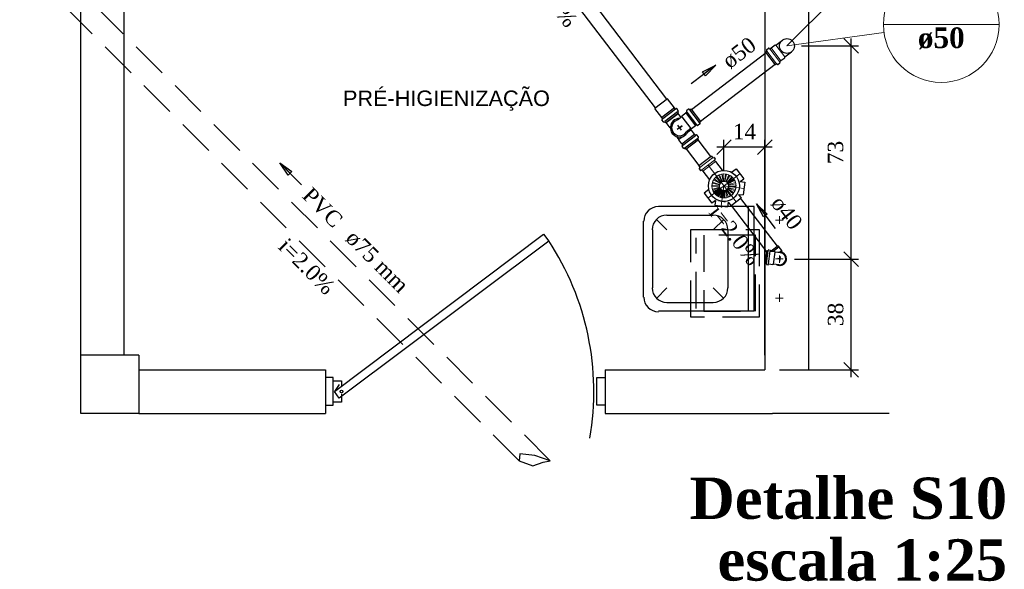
# Model space of a CAD drawing. Header units: millimetres. Extents: x 664 to 730045, y -4 to 80.
# Tile 34 of 78: x 676.91 to 690.36, y 45.41 to 52.92. Entities that reach past the tile are written whole.
import ezdxf

# ---------------------------------------------------------------- set-up
doc = ezdxf.new("R2010")
doc.units = ezdxf.units.MM
doc.header["$MEASUREMENT"] = 0
doc.linetypes.add('DASHDOT', pattern=[25.4, 12.7, -6.35, 0, -6.35])
doc.linetypes.add('Dashed', pattern=[0.75, 0.5, -0.25])
doc.layers.add('4', color=5, linetype='Continuous')
for name, color, linetype, lineweight in [('CV-Colunas', 7, 'Continuous', 20), ('CV-Indicação coluna', 5, 'Continuous', 20), ('CV-Sentido tubo', 7, 'Continuous', 20), ('CV-Seção tubo', 1, 'Continuous', 30), ('CV-Textos coluna', 7, 'Continuous', 20), ('CV-Textos tubo', 7, 'Continuous', 20), ('DI-Títulos', 3, 'Continuous', 30), ('Nível 1', 7, 'Continuous', 5), ('Simbolos', 1, 'Continuous', 30), ('SIMBOLOS INT', 8, 'Continuous', 5), ('Simbolos_int', 1, 'Continuous', 30), ('TQ-Sentido tubo', 7, 'Continuous', 20), ('TQ-Seção tubo', 1, 'Continuous', 30), ('TQ-Textos tubo', 7, 'Continuous', 20)]:
    doc.layers.add(name, color=color, linetype=linetype, lineweight=lineweight)
doc.styles.add('Arial', font='arial.ttf')
doc.styles.add('TimesNewRoman', font='times.ttf')
doc.styles.add('TimesNewRomanN', font='timesbd.ttf')
doc.dimstyles.get("Standard").update_dxf_attribs({"dimtxt": 0.18, "dimasz": 0.18, "dimexe": 0.18, "dimexo": 0.0625, "dimgap": 0.09, "dimtad": 0, "dimtih": 1, "dimtoh": 1, "dimdec": 4, "dimzin": 0, "dimdsep": 46, "dimtxsty": 'Standard', "dimcen": 0.09, "dimadec": 0, "dimazin": 0, "dimtfac": 1, "dimtdec": 4, "dimtofl": 0, "dimtmove": 0, "dimatfit": 3, "dimfxl": 0, "dimtolj": 1, "dimtzin": 0, "dimarcsym": 0})
doc.dimstyles.new('UM_25.000000', dxfattribs={"dimtxt": 0.18, "dimasz": 0.2, "dimexe": 0.1, "dimexo": 0.2, "dimgap": 0, "dimtad": 1, "dimtih": 1, "dimtoh": 1, "dimdec": 1, "dimlfac": 25, "dimzin": 0, "dimdsep": 46, "dimtxsty": 'Standard', "dimblk": 'CLOSED', "dimblk1": 'CLOSED', "dimblk2": 'CLOSED', "dimcen": 0.09, "dimdle": 0.1, "dimadec": 1, "dimazin": 2, "dimtfac": 1, "dimtdec": 4, "dimtofl": 0, "dimtmove": 0, "dimatfit": 3, "dimldrblk": 'CLOSED', "dimfxl": 0, "dimtolj": 1, "dimarcsym": 0})

# ---------------------------------------------------------------- blocks, each defined once
blk = doc.blocks.new('_OBLIQUE')
at = {"color": 0, "linetype": 'ByBlock', "lineweight": -2}
blk.add_line((-0.5, -0.5), (0.5, 0.5), dxfattribs=at)
blk = doc.blocks.new('*D6')
at = {"color": 0, "linetype": 'Continuous', "lineweight": -2}
for p, q in [((686.53, 50.847), (686.53, 51.278)), ((687.09, 48.335), (687.09, 51.278)), ((687.19, 51.178), (686.43, 51.178))]:
    blk.add_line(p, q, dxfattribs=at)
at = {"layer": 'Defpoints', "color": 0}
for p in [(686.53, 51.178), (686.53, 50.647), (687.09, 48.135)]:
    blk.add_point(p, dxfattribs=at)
at = {"color": 0, "lineweight": -2, "xscale": 0.2, "yscale": 0.2, "zscale": 0.2, "rotation": 180}
blk.add_blockref('_OBLIQUE', (686.53, 51.178), dxfattribs=at)
at = {"color": 0, "lineweight": -2, "xscale": 0.2, "yscale": 0.2, "zscale": 0.2}
blk.add_blockref('_OBLIQUE', (687.09, 51.178), dxfattribs=at)
at = {"color": 7, "insert": (686.81, 51.39), "char_height": 0.2118, "attachment_point": 5, "rotation": 0.0057, "style": 'TimesNewRoman'}
blk.add_mtext('\\A1;14', dxfattribs=at)
blk = doc.blocks.new('*D7')
at = {"color": 0, "linetype": 'Continuous', "lineweight": -2}
for p, q in [((687.492, 49.647), (688.367, 49.647)), ((688.267, 48.035), (688.267, 49.747)), ((687.29, 48.135), (688.367, 48.135))]:
    blk.add_line(p, q, dxfattribs=at)
at = {"layer": 'Defpoints', "color": 0}
for p in [(687.292, 49.647), (688.267, 49.647), (687.09, 48.135)]:
    blk.add_point(p, dxfattribs=at)
at = {"color": 0, "lineweight": -2, "xscale": 0.2, "yscale": 0.2, "zscale": 0.2}
for p, rotation in [((688.267, 49.647), 90), ((688.267, 48.135), 270)]:
    blk.add_blockref('_OBLIQUE', p, dxfattribs=dict(at, rotation=rotation))
at = {"color": 7, "insert": (688.056, 48.891), "char_height": 0.2118, "attachment_point": 5, "rotation": 90, "style": 'TimesNewRoman'}
blk.add_mtext('\\A1;38', dxfattribs=at)
blk = doc.blocks.new('*D8')
at = {"color": 0, "linetype": 'Continuous', "lineweight": -2}
for p, q in [((688.267, 49.547), (688.267, 52.659)), ((687.59, 52.559), (688.367, 52.559)), ((687.492, 49.647), (688.367, 49.647))]:
    blk.add_line(p, q, dxfattribs=at)
at = {"layer": 'Defpoints', "color": 0}
for p in [(687.39, 52.559), (688.267, 52.559), (687.292, 49.647)]:
    blk.add_point(p, dxfattribs=at)
at = {"color": 0, "lineweight": -2, "xscale": 0.2, "yscale": 0.2, "zscale": 0.2}
for p, rotation in [((688.267, 52.559), 90), ((688.267, 49.647), 270)]:
    blk.add_blockref('_OBLIQUE', p, dxfattribs=dict(at, rotation=rotation))
at = {"color": 7, "insert": (688.055, 51.103), "char_height": 0.2118, "attachment_point": 5, "rotation": 90, "style": 'TimesNewRoman'}
blk.add_mtext('\\A1;73', dxfattribs=at)

msp = doc.modelspace()

# ---------------------------------------------------------------- linework, layer by layer
at = {"color": 7}
for p, q in [((678.3328, 48.3362), (678.3328, 63.5192)), ((687.0898, 63.2612), (687.0898, 48.1352)), ((677.7418, 47.5382), (677.7418, 58.3892)), ((687.6898, 48.1352), (687.6898, 54.1052)), ((678.5368, 48.3362), (677.7418, 48.3362)), ((678.5368, 48.1352), (678.5368, 47.5382)), ((678.5368, 48.1352), (681.0838, 48.1352)), ((681.0838, 48.1352), (681.0838, 47.5382)), ((684.9058, 48.1352), (687.0898, 48.1352)), ((684.9058, 48.1352), (684.9058, 47.5382)), ((687.6898, 48.1352), (688.3448, 48.1352)), ((681.1918, 48.0272), (681.0838, 48.0272)), ((681.0838, 48.0272), (681.0838, 47.6492)), ((681.1918, 47.6492), (681.1918, 48.0272)), ((684.7918, 47.6492), (684.7918, 48.0272)), ((684.7918, 48.0272), (684.9058, 48.0272)), ((684.9058, 48.0272), (684.9058, 47.6492)), ((681.0838, 47.6492), (681.1918, 47.6492)), ((684.9058, 47.6492), (684.7918, 47.6492)), ((678.5368, 47.5382), (681.0838, 47.5382)), ((684.9058, 47.5382), (687.1918, 47.5382)), ((688.3448, 47.5382), (687.1918, 47.5382)), ((688.7878, 47.5382), (688.3448, 47.5382))]:
    msp.add_line(p, q, dxfattribs=at)
at = {"color": 8}
for p, q in [((686.9418, 50.3662), (685.6338, 50.3662)), ((686.8638, 48.9352), (686.8638, 50.3662)), ((686.9418, 48.9352), (686.9418, 50.3662)), ((685.7478, 50.0482), (685.6098, 50.1862)), ((686.3838, 50.2432), (685.7478, 50.2432)), ((686.3838, 50.0482), (686.5278, 50.1862)), ((685.4298, 49.1272), (685.4298, 50.1652)), ((685.5558, 49.2532), (685.5558, 50.0482)), ((686.5878, 49.2532), (686.5878, 50.0482)), ((685.7478, 49.2532), (685.6098, 49.1092)), ((686.3838, 49.2532), (686.5278, 49.1092)), ((686.3838, 49.0492), (685.7478, 49.0492)), ((686.9418, 48.9352), (685.6338, 48.9352))]:
    msp.add_line(p, q, dxfattribs=at)
at = {"color": 7, "linetype": 'Dashed'}
for p, q in [((686.1478, 48.9722), (686.1478, 49.9382)), ((686.9608, 49.9742), (686.2558, 49.9742)), ((686.2558, 49.9742), (686.2558, 48.9362)), ((686.9608, 48.9362), (686.9608, 49.9742)), ((686.2558, 48.9362), (686.9608, 48.9362))]:
    msp.add_line(p, q, dxfattribs=at)
for p, q in [((678.5368, 48.3362), (678.5368, 47.5382)), ((678.5368, 47.5382), (677.7418, 47.5382))]:
    msp.add_line(p, q)
at = {"color": 7, "linetype": 'Continuous'}
msp.add_line((681.2698, 47.9312), (681.2068, 47.8382), dxfattribs=at)
at = {"color": 7, "linetype": 'Dashed'}
msp.add_lwpolyline([(687.0118, 48.8552), (686.0788, 48.8552), (686.0788, 50.0492), (687.0118, 50.0492), (687.0118, 48.8552)], dxfattribs=at)
at = {"color": 7, "linetype": 'Continuous'}
msp.add_lwpolyline([(684.0658, 49.9862), (684.1348, 49.8932), (681.2698, 47.7452), (681.2068, 47.8382), (684.0658, 49.9862)], close=True, dxfattribs=at)
at = {"color": 7}
msp.add_lwpolyline([(681.3028, 47.8052), (681.3028, 47.6912), (681.1918, 47.6912), (681.1918, 47.9852), (681.3028, 47.9852), (681.3028, 47.9132)], dxfattribs=at)
msp.add_circle((681.3028, 47.8382), 0.0184, dxfattribs=at)
at = {"color": 8}
for centre, start, end in [((685.6338, 50.1652), 90, 180), ((685.7478, 50.0482), 90, 180), ((686.3838, 50.0482), 0, 90), ((685.7478, 49.2532), 180, 270), ((686.3838, 49.2532), 270, 0), ((685.6338, 49.1272), 180, 270)]:
    msp.add_arc(centre, 0.199, start, end, dxfattribs=at)
at = {"color": 7, "linetype": 'Continuous'}
msp.add_arc((681.0088, 47.8382), 3.743, 350.174, 33.3687, dxfattribs=at)
at = {"layer": '4', "color": 1, "linetype": 'Dashed'}
for p, q in [((683.7417, 46.985), (683.7317, 46.8903)), ((683.9434, 46.9648), (683.7417, 46.985)), ((684.1559, 46.8903), (683.9434, 46.9648)), ((683.7317, 46.8903), (683.9165, 46.8236)), ((683.9165, 46.8236), (684.0576, 46.8707)), ((684.0576, 46.8707), (684.1559, 46.8903))]:
    msp.add_line(p, q, dxfattribs=at)
at = {"layer": 'CV-Colunas', "linetype": 'Continuous'}
msp.add_line((687.3898, 52.5591), (688.4505, 53.6198), dxfattribs=at)
at = {"layer": 'CV-Indicação coluna'}
for p, q in [((687.3898, 52.5591), (688.7159, 52.743)), ((688.7084, 52.8515), (690.2884, 52.8515))]:
    msp.add_line(p, q, dxfattribs=at)
msp.add_circle((689.4984, 52.8515), 0.79, dxfattribs=at)
at = {"layer": 'CV-Seção tubo'}
for p, q in [((686.0858, 51.6912), (687.1065, 52.469)), ((686.207, 51.5321), (687.2277, 52.3099))]:
    msp.add_line(p, q, dxfattribs=at)
at = {"layer": 'Nível 1'}
for p, q in [((686.3742, 50.699), (686.3874, 50.7279)), ((686.3874, 50.7279), (686.4756, 50.6782)), ((686.3957, 50.7417), (686.4175, 50.7659)), ((686.3957, 50.7417), (686.4783, 50.6828)), ((686.4175, 50.7659), (686.486, 50.6924)), ((686.4288, 50.7758), (686.4569, 50.7934)), ((686.4288, 50.7758), (686.4908, 50.6961)), ((686.4569, 50.7934), (686.5018, 50.7032)), ((686.4706, 50.8001), (686.5024, 50.808)), ((686.4706, 50.8001), (686.5071, 50.706)), ((686.5024, 50.808), (686.5189, 50.7087)), ((686.5183, 50.8101), (686.5247, 50.7093)), ((686.5183, 50.8101), (686.5504, 50.8093)), ((686.5504, 50.8093), (686.5375, 50.709)), ((686.565, 50.8066), (686.5431, 50.7083)), ((686.5965, 50.7967), (686.5554, 50.7038)), ((686.6105, 50.7898), (686.5608, 50.7016)), ((686.565, 50.8066), (686.5965, 50.7967)), ((686.6372, 50.7712), (686.5712, 50.6945)), ((686.6479, 50.7605), (686.5757, 50.6903)), ((686.6687, 50.7348), (686.5829, 50.6808)), ((686.6754, 50.7211), (686.5858, 50.6754)), ((686.6105, 50.7898), (686.6372, 50.7712)), ((686.6479, 50.7605), (686.6687, 50.7348)), ((686.6754, 50.7211), (686.6879, 50.6916)), ((686.3657, 50.6359), (686.4664, 50.6423)), ((686.3713, 50.6038), (686.3657, 50.6359)), ((686.3664, 50.6515), (686.3699, 50.6831)), ((686.3664, 50.6515), (686.4666, 50.6487)), ((686.3699, 50.6831), (686.4683, 50.6613)), ((686.3713, 50.6038), (686.4691, 50.6305)), ((686.3742, 50.699), (686.4704, 50.6667)), ((686.3764, 50.5888), (686.4712, 50.6245)), ((686.3904, 50.5605), (686.3764, 50.5888)), ((686.384, 50.5706), (686.4738, 50.6177)), ((686.3904, 50.5605), (686.476, 50.6132)), ((686.3994, 50.5472), (686.4797, 50.6084)), ((686.4024, 50.5432), (686.4809, 50.6068)), ((686.4123, 50.5319), (686.4845, 50.602)), ((686.4211, 50.5235), (686.4878, 50.5994)), ((686.434, 50.5132), (686.493, 50.5959)), ((686.4372, 50.5107), (686.4942, 50.5943)), ((686.4511, 50.5024), (686.4994, 50.5907)), ((686.4617, 50.4966), (686.5034, 50.5888)), ((686.4691, 50.6305), (686.4664, 50.6423)), ((686.4666, 50.6487), (686.4683, 50.6613)), ((686.4704, 50.6667), (686.4756, 50.6782)), ((686.476, 50.6132), (686.4712, 50.6245)), ((686.4809, 50.6068), (686.4738, 50.6177)), ((686.476, 50.4911), (686.5089, 50.5866)), ((686.4783, 50.6828), (686.486, 50.6924)), ((686.4878, 50.5994), (686.4797, 50.6084)), ((686.4808, 50.4898), (686.5103, 50.5864)), ((686.4942, 50.5943), (686.4845, 50.602)), ((686.4908, 50.6961), (686.5018, 50.7032)), ((686.5034, 50.5888), (686.493, 50.5959)), ((686.496, 50.4863), (686.5165, 50.5849)), ((686.5103, 50.5864), (686.4994, 50.5907)), ((686.5071, 50.706), (686.5189, 50.7087)), ((686.5213, 50.5835), (686.5089, 50.5866)), ((686.5291, 50.5832), (686.5165, 50.5849)), ((686.5247, 50.7093), (686.5375, 50.709)), ((686.5473, 50.5857), (686.5349, 50.5838)), ((686.5431, 50.7083), (686.5554, 50.7038)), ((686.5756, 50.4891), (686.5473, 50.5857)), ((686.564, 50.5934), (686.5532, 50.5877)), ((686.5906, 50.4942), (686.5532, 50.5877)), ((686.5608, 50.7016), (686.5712, 50.6945)), ((686.6197, 50.5088), (686.564, 50.5934)), ((686.5785, 50.6057), (686.5688, 50.5971)), ((686.6316, 50.5179), (686.5688, 50.5971)), ((686.5757, 50.6903), (686.5829, 50.6808)), ((686.6546, 50.5405), (686.5785, 50.6057)), ((686.5878, 50.6216), (686.5813, 50.6104)), ((686.6649, 50.5534), (686.5813, 50.6104)), ((686.5858, 50.6754), (686.5907, 50.664)), ((686.6801, 50.5813), (686.5878, 50.6216)), ((686.5923, 50.6388), (686.5899, 50.627)), ((686.6864, 50.5962), (686.5899, 50.627)), ((686.6879, 50.6916), (686.5907, 50.664)), ((686.6914, 50.6754), (686.5919, 50.6574)), ((686.5919, 50.6574), (686.5924, 50.6452)), ((686.6927, 50.6274), (686.5923, 50.6388)), ((686.6942, 50.6436), (686.5924, 50.6452)), ((686.6927, 50.6274), (686.6864, 50.5962)), ((686.6914, 50.6754), (686.6942, 50.6436)), ((686.4024, 50.5432), (686.384, 50.5706)), ((686.4211, 50.5235), (686.3994, 50.5472)), ((686.4372, 50.5107), (686.4123, 50.5319)), ((686.4617, 50.4966), (686.434, 50.5132)), ((686.4808, 50.4898), (686.4511, 50.5024)), ((686.5078, 50.484), (686.476, 50.4911)), ((686.5276, 50.4827), (686.496, 50.4863)), ((686.5078, 50.484), (686.5213, 50.5835)), ((686.5276, 50.4827), (686.5291, 50.5832)), ((686.5434, 50.4835), (686.5349, 50.5838)), ((686.5756, 50.4891), (686.5434, 50.4835)), ((686.6197, 50.5088), (686.5906, 50.4942)), ((686.6546, 50.5405), (686.6316, 50.5179)), ((686.6801, 50.5813), (686.6649, 50.5534))]:
    msp.add_line(p, q, dxfattribs=at)
for radius in [0.1641, 0.0631]:
    msp.add_circle((686.5298, 50.6466), radius, dxfattribs=at)
at = {"layer": 'Simbolos', "color": 1}
for p, q in [((687.2379, 52.5704), (687.3286, 52.6395)), ((687.101, 52.4761), (687.1145, 52.4864)), ((687.2332, 52.3027), (687.101, 52.4761)), ((687.111, 52.5026), (687.1159, 52.4912)), ((687.1124, 52.5074), (687.1402, 52.5286)), ((687.1452, 52.5287), (687.1527, 52.5205)), ((687.1583, 52.5198), (687.1734, 52.5313)), ((687.1734, 52.5313), (687.1742, 52.5319)), ((687.1742, 52.5319), (687.2275, 52.5725)), ((687.2275, 52.5725), (687.2379, 52.5704)), ((687.3603, 52.4097), (687.451, 52.4788)), ((687.2955, 52.3314), (687.2897, 52.3408)), ((687.2904, 52.3464), (687.3055, 52.3579)), ((687.3055, 52.3579), (687.3063, 52.3585)), ((687.3063, 52.3585), (687.3596, 52.3991)), ((687.3596, 52.3991), (687.3603, 52.4097)), ((687.2332, 52.3027), (687.2467, 52.313)), ((687.2613, 52.3053), (687.2517, 52.3131)), ((687.2663, 52.3054), (687.2942, 52.3266))]:
    msp.add_line(p, q, dxfattribs=at)
at = {"layer": 'Simbolos'}
for p, q in [((685.8528, 51.7148), (685.7583, 51.8389)), ((685.6794, 51.5827), (685.5849, 51.7068)), ((685.8534, 51.714), (685.8528, 51.7148)), ((685.8649, 51.6989), (685.8534, 51.714)), ((685.8799, 51.704), (685.8705, 51.6982)), ((685.9059, 51.6748), (685.8847, 51.7027)), ((685.906, 51.6698), (685.8982, 51.6602)), ((686.018, 51.6697), (686.0238, 51.6603)), ((686.0472, 51.6957), (686.0193, 51.6745)), ((686.0522, 51.6957), (686.0618, 51.688)), ((686.0804, 51.6984), (686.0668, 51.6881)), ((686.2125, 51.525), (686.0804, 51.6984)), ((685.68, 51.5819), (685.6794, 51.5827)), ((685.6915, 51.5668), (685.68, 51.5819)), ((685.6826, 51.5537), (685.6908, 51.5612)), ((685.7039, 51.5209), (685.6827, 51.5487)), ((685.9086, 51.6416), (685.7352, 51.5095)), ((685.9532, 51.5914), (685.8951, 51.5471)), ((685.9086, 51.6416), (685.8983, 51.6552)), ((685.9428, 51.5835), (685.9022, 51.6368)), ((685.9539, 51.602), (685.9532, 51.5914)), ((686.0072, 51.6426), (685.9539, 51.602)), ((686.008, 51.6432), (686.0072, 51.6426)), ((686.0231, 51.6547), (686.008, 51.6432)), ((685.7087, 51.5195), (685.7201, 51.5244)), ((685.7352, 51.5095), (685.7249, 51.523)), ((685.7967, 51.442), (685.7415, 51.5144)), ((686.0756, 51.4307), (686.0175, 51.3865)), ((686.0756, 51.4093), (686.0653, 51.4228)), ((686.0695, 51.4173), (686.0737, 51.4217)), ((686.0737, 51.4217), (686.07, 51.4265)), ((686.086, 51.4286), (686.0756, 51.4307)), ((686.0862, 51.4086), (686.0756, 51.4093)), ((686.1393, 51.4692), (686.086, 51.4286)), ((686.1274, 51.3545), (686.0862, 51.4086)), ((686.1401, 51.4698), (686.1393, 51.4692)), ((686.1552, 51.4813), (686.1401, 51.4698)), ((686.1683, 51.4724), (686.1608, 51.4806)), ((686.2011, 51.4937), (686.1733, 51.4725)), ((686.2025, 51.4985), (686.1976, 51.5099)), ((686.2125, 51.525), (686.199, 51.5147)), ((685.9149, 51.2869), (685.89, 51.3195)), ((685.9009, 51.3052), (685.8968, 51.3007)), ((685.9035, 51.292), (685.8968, 51.3007)), ((685.9088, 51.2948), (685.9035, 51.292)), ((685.9128, 51.2765), (685.9149, 51.2869)), ((685.954, 51.2224), (685.9128, 51.2765)), ((686.0091, 51.15), (686.1825, 51.2821)), ((686.1389, 51.3394), (686.1274, 51.3545)), ((686.1539, 51.3445), (686.1445, 51.3386)), ((686.1799, 51.3153), (686.1587, 51.3431)), ((686.1799, 51.3103), (686.1722, 51.3007)), ((686.1825, 51.2821), (686.1722, 51.2957)), ((685.9655, 51.2073), (685.954, 51.2224)), ((685.9566, 51.1942), (685.9647, 51.2017)), ((685.9779, 51.1614), (685.9566, 51.1892)), ((685.9827, 51.16), (685.994, 51.1649)), ((686.0091, 51.15), (685.9988, 51.1635)), ((686.3577, 51.0523), (686.1843, 50.9201)), ((686.3577, 51.0523), (686.3747, 51.03)), ((686.3747, 51.03), (686.389, 51.0359)), ((686.3938, 51.0345), (686.4102, 51.0131)), ((686.4013, 50.995), (686.4128, 50.9799)), ((686.4021, 51.0006), (686.4102, 51.0081)), ((686.1843, 50.9201), (686.2013, 50.8979)), ((686.2013, 50.8979), (686.1918, 50.8856)), ((686.1918, 50.8806), (686.2082, 50.8591)), ((686.2223, 50.8636), (686.213, 50.8578)), ((686.2279, 50.8629), (686.2395, 50.8478)), ((686.4128, 50.9799), (686.4135, 50.9791)), ((686.4135, 50.9791), (686.5038, 50.8606)), ((686.6314, 50.8333), (686.6958, 50.8824)), ((686.6958, 50.8824), (686.8013, 50.744)), ((686.2395, 50.8478), (686.2401, 50.847)), ((686.2401, 50.847), (686.3304, 50.7284)), ((686.7504, 50.7053), (686.8013, 50.744)), ((686.3228, 50.5982), (686.2575, 50.5485)), ((686.7504, 50.7053), (686.8154, 50.6957)), ((686.8154, 50.6957), (686.7921, 50.5234)), ((686.2575, 50.5485), (686.363, 50.4101)), ((686.7663, 50.4798), (686.6279, 50.3743)), ((686.7269, 50.5315), (686.7921, 50.5234)), ((686.7269, 50.5315), (686.7663, 50.4798)), ((686.4147, 50.4495), (686.363, 50.4101)), ((686.4147, 50.4495), (686.4066, 50.3842)), ((686.4066, 50.3842), (686.579, 50.3609)), ((686.5885, 50.426), (686.579, 50.3609)), ((686.5885, 50.426), (686.6279, 50.3743)), ((687.2698, 49.8295), (687.173, 49.7558)), ((687.2698, 49.8295), (687.2802, 49.817)), ((687.2802, 49.817), (687.2794, 49.811)), ((687.2794, 49.811), (687.3154, 49.7638)), ((687.1175, 49.7633), (687.0938, 49.5879)), ((687.1175, 49.7633), (687.1294, 49.7617)), ((687.1366, 49.7698), (687.1338, 49.7641)), ((687.1409, 49.7722), (687.1598, 49.7697)), ((687.1632, 49.7652), (687.1625, 49.7602)), ((687.1661, 49.7567), (687.2226, 49.7491)), ((687.2226, 49.7491), (687.2277, 49.7423)), ((687.2644, 49.7374), (687.2277, 49.7423)), ((687.303, 49.7322), (687.2644, 49.7374)), ((687.3154, 49.7638), (687.3144, 49.7569)), ((687.3341, 49.731), (687.3144, 49.7569)), ((687.0938, 49.5879), (687.1057, 49.5863)), ((687.1105, 49.5765), (687.1093, 49.5828)), ((687.114, 49.573), (687.1329, 49.5705)), ((687.1374, 49.5739), (687.138, 49.5789)), ((687.1424, 49.5813), (687.1989, 49.5737)), ((687.1989, 49.5737), (687.2056, 49.5788)), ((687.2423, 49.5739), (687.2056, 49.5788)), ((687.2809, 49.5687), (687.2423, 49.5739))]:
    msp.add_line(p, q, dxfattribs=at)
at = {"layer": 'Simbolos', "color": 1}
msp.add_circle((687.3898, 52.5591), 0.1014, dxfattribs=at)
at = {"layer": 'Simbolos'}
msp.add_circle((686.5298, 50.6466), 0.2124, dxfattribs=at)
at = {"layer": 'Simbolos', "color": 1}
for centre, start, end in [((687.1148, 52.5042), 127.308, 202.308), ((687.1121, 52.4896), 307.308, 22.3077), ((687.1427, 52.5254), 42.3077, 127.308), ((687.1559, 52.5229), 222.308, 307.308), ((687.2928, 52.3432), 127.308, 212.308), ((687.2491, 52.3099), 52.3077, 127.308), ((687.2639, 52.3086), 232.308, 307.308), ((687.2918, 52.3298), 307.308, 32.3077)]:
    msp.add_arc(centre, 0.004, start, end, dxfattribs=at)
at = {"layer": 'Simbolos'}
for centre, radius, start, end in [((685.8681, 51.7013), 0.004, 217.308, 302.308), ((685.8815, 51.7002), 0.004, 37.3077, 122.308), ((685.9027, 51.6724), 0.004, 322.308, 37.3077), ((686.0218, 51.6713), 0.004, 127.308, 212.308), ((686.0496, 51.6925), 0.004, 52.3078, 127.308), ((686.0644, 51.6912), 0.004, 232.308, 307.308), ((685.6859, 51.5511), 0.004, 132.308, 217.308), ((685.6884, 51.5644), 0.004, 312.308, 37.3077), ((685.9237, 51.442), 0.1094, 105.26, 329.355), ((685.9015, 51.6576), 0.004, 142.308, 217.308), ((686.0207, 51.6579), 0.004, 307.308, 32.3077), ((685.7071, 51.5233), 0.004, 217.308, 292.308), ((685.7217, 51.5206), 0.004, 37.3077, 112.308), ((686.1576, 51.4781), 0.004, 42.3077, 127.308), ((686.1709, 51.4756), 0.004, 222.308, 307.308), ((686.2014, 51.5115), 0.004, 127.308, 202.308), ((686.1987, 51.4969), 0.004, 307.308, 22.3076), ((686.1421, 51.3418), 0.004, 217.308, 302.308), ((686.1555, 51.3407), 0.004, 37.3077, 122.308), ((686.1754, 51.2981), 0.004, 142.308, 217.308), ((686.1767, 51.3129), 0.004, 322.308, 37.3077), ((685.9598, 51.1916), 0.004, 132.308, 217.308), ((685.9623, 51.2048), 0.004, 312.308, 37.3077), ((685.981, 51.1638), 0.004, 217.308, 292.308), ((685.9957, 51.1611), 0.004, 37.3077, 112.308), ((686.376, 51.0348), 0.004, 217.308, 292.308), ((686.3906, 51.0321), 0.004, 37.3077, 112.308), ((686.4045, 50.9974), 0.004, 132.308, 217.308), ((686.407, 51.0106), 0.004, 312.308, 37.3077), ((686.195, 50.883), 0.004, 142.308, 217.308), ((686.1963, 50.8978), 0.004, 322.308, 37.3077), ((686.2113, 50.8615), 0.004, 217.308, 302.308), ((686.2248, 50.8604), 0.004, 37.3077, 122.308), ((686.5298, 50.6466), 0.2124, 275.703, 275.703), ((686.5298, 50.6466), 0.2124, 185.703, 185.703), ((686.5298, 50.6466), 0.2124, 248.913, 248.913), ((686.5085, 50.8642), 0.006, 217.308, 275.656), ((686.3256, 50.7248), 0.006, 338.96, 37.3077), ((686.5298, 50.6466), 0.2124, 248.913, 275.703), ((687.1299, 49.7656), 0.004, 262.308, 337.308), ((687.1404, 49.7683), 0.004, 82.3076, 157.308), ((687.1592, 49.7657), 0.004, 357.308, 82.3076), ((687.1666, 49.7607), 0.004, 177.308, 262.308), ((687.292, 49.6509), 0.0823, 262.308, 82.3076), ((687.1052, 49.5823), 0.004, 7.3076, 82.3076), ((687.1146, 49.577), 0.004, 187.308, 262.308), ((687.1334, 49.5745), 0.004, 262.308, 347.308), ((687.1419, 49.5774), 0.004, 82.3076, 167.308)]:
    msp.add_arc(centre, radius, start, end, dxfattribs=at)
at = {"layer": 'SIMBOLOS INT', "color": 1}
for p, q in [((687.2491, 52.3149), (687.1169, 52.4882)), ((687.288, 52.3445), (687.1559, 52.5179)), ((687.1734, 52.5313), (687.3055, 52.3579)), ((687.2379, 52.5704), (687.3603, 52.4097))]:
    msp.add_line(p, q, dxfattribs=at)
at = {"layer": 'SIMBOLOS INT'}
for p, q in [((686.2013, 50.8979), (686.3747, 51.03)), ((686.2255, 50.866), (686.3989, 50.9982)), ((686.4135, 50.9791), (686.2401, 50.847))]:
    msp.add_line(p, q, dxfattribs=at)
at = {"layer": 'SIMBOLOS INT', "linetype": 'DASHDOT', "ltscale": 0.05}
for p, q in [((686.6971, 50.427), (686.271, 50.9862)), ((686.3103, 50.4793), (686.7485, 50.8132)), ((686.4929, 50.3733), (686.5298, 50.6466)), ((686.8031, 50.6097), (686.5298, 50.6466))]:
    msp.add_line(p, q, dxfattribs=at)
at = {"layer": 'SIMBOLOS INT', "linetype": 'Continuous'}
for p, q in [((687.2898, 50.1772), (687.2898, 50.2312)), ((687.2898, 50.1772), (687.2328, 50.1772)), ((687.2898, 50.1772), (687.2898, 50.1292)), ((687.2898, 50.1772), (687.3408, 50.1772)), ((687.2898, 49.6492), (687.2328, 49.6492)), ((687.2898, 49.6492), (687.2898, 49.6972)), ((687.2898, 49.6492), (687.3408, 49.6492)), ((687.2898, 49.6492), (687.2898, 49.5952)), ((687.2898, 49.1152), (687.2328, 49.1152)), ((687.2898, 49.1152), (687.2898, 49.1722)), ((687.2898, 49.1152), (687.2898, 49.0612)), ((687.2898, 49.1152), (687.3408, 49.1152))]:
    msp.add_line(p, q, dxfattribs=at)
at = {"layer": 'Simbolos_int'}
for p, q in [((685.7583, 51.8389), (685.5849, 51.7068)), ((685.8534, 51.714), (685.68, 51.5819)), ((685.8668, 51.6965), (685.6934, 51.5644)), ((686.1966, 51.5128), (686.0644, 51.6862)), ((685.8965, 51.6576), (685.7231, 51.5254)), ((685.7415, 51.5144), (685.9022, 51.6368)), ((685.9532, 51.5914), (686.0756, 51.4307)), ((686.008, 51.6432), (686.1401, 51.4698)), ((686.1576, 51.4831), (686.0255, 51.6565)), ((685.9595, 51.4692), (685.8911, 51.4171)), ((685.9486, 51.4093), (685.8989, 51.4746)), ((685.9237, 51.442), (685.9595, 51.4692)), ((686.0756, 51.4093), (686.0326, 51.3766)), ((685.9149, 51.2869), (685.9578, 51.3196)), ((685.954, 51.2224), (686.1274, 51.3545)), ((685.9679, 51.2041), (686.1413, 51.3362)), ((685.997, 51.1659), (686.1704, 51.298)), ((687.2794, 49.811), (687.2008, 49.752)), ((687.1097, 49.5857), (687.1334, 49.7611)), ((687.1394, 49.5817), (687.1631, 49.7571)), ((687.2056, 49.5788), (687.2277, 49.7423)), ((687.3238, 49.6466), (687.2663, 49.6544)), ((687.2965, 49.6836), (687.2872, 49.6152)), ((687.3144, 49.7569), (687.2942, 49.7414))]:
    msp.add_line(p, q, dxfattribs=at)
for centre, radius, start, end in [((685.9237, 51.442), 0.1272, 90.1684, 344.447), ((687.292, 49.6509), 0.0912, 236.931, 107.684), ((687.292, 49.6509), 0.0912, 236.931, 62.6844)]:
    msp.add_arc(centre, radius, start, end, dxfattribs=at)
at = {"layer": 'TQ-Seção tubo'}
for p, q in [((685.592, 51.7122), (682.9598, 55.1665)), ((685.7511, 51.8334), (683.1189, 55.2877)), ((686.3505, 51.0468), (686.1754, 51.2767)), ((686.1914, 50.9256), (686.0163, 51.1555)), ((687.2591, 49.8214), (686.7607, 50.4755)), ((687.1319, 49.7245), (686.6334, 50.3786))]:
    msp.add_line(p, q, dxfattribs=at)
at = {"layer": 'TQ-Seção tubo', "linetype": 'Dashed'}
for p, q in [((684.1559, 46.8903), (676.9068, 54.1394)), ((683.7317, 46.8903), (676.9068, 53.7152))]:
    msp.add_line(p, q, dxfattribs=at)

# ---------------------------------------------------------------- texts
at = {"insert": (682.7378, 51.6732), "char_height": 0.2118, "width": 5.675896, "attachment_point": 8, "line_spacing_factor": 0.798, "style": 'Arial'}
msp.add_mtext('PRÉ-HIGIENIZAÇÃO', dxfattribs=at)
at = {"layer": 'CV-Textos coluna', "insert": (689.4988, 52.5124), "char_height": 0.2824, "width": 1.151073, "attachment_point": 8, "line_spacing_factor": 0.798, "style": 'TimesNewRomanN'}
msp.add_mtext('ø50', dxfattribs=at)
at = {"layer": 'CV-Textos tubo', "insert": (686.6165, 52.2288), "char_height": 0.2118, "width": 0.895279, "attachment_point": 7, "rotation": 37.30528, "line_spacing_factor": 0.798, "style": 'TimesNewRoman'}
msp.add_mtext('ø50', dxfattribs=at)
at = {"layer": 'DI-Títulos', "color": 5, "insert": (690.3978, 46.0886), "char_height": 0.5648, "width": 7.986527, "attachment_point": 9, "line_spacing_factor": 0.798, "style": 'TimesNewRomanN'}
msp.add_mtext('Detalhe S10', dxfattribs=at)
at = {"layer": 'DI-Títulos', "insert": (690.3978, 45.2416), "char_height": 0.5648, "width": 7.297374, "attachment_point": 9, "line_spacing_factor": 0.798, "style": 'TimesNewRomanN'}
msp.add_mtext('escala 1:25', dxfattribs=at)
at = {"layer": 'TQ-Textos tubo', "char_height": 0.2118, "line_spacing_factor": 0.798, "style": 'TimesNewRoman'}
for s, insert, width, attachment_point, rotation in [('i=2.0%', (684.0884, 53.1606), 1.741303, 8, 307.30507), ('PVC', (681.1881, 50.0554), 1.15604, 9, 314.99989), ('ø40', (687.1499, 50.3997), 0.895279, 7, 307.30507), ('i=2.0%', (686.5934, 49.9066), 1.741303, 8, 307.30507), ('i=2.0%', (680.7511, 49.4694), 1.741303, 8, 314.99989), ('ø75 mm', (681.3371, 49.9064), 1.970194, 7, 314.99989)]:
    msp.add_mtext(s, dxfattribs=dict(at, insert=insert, width=width, attachment_point=attachment_point, rotation=rotation))

# ---------------------------------------------------------------- dimensions: what is measured, and where the dimension line sits
at = {"linetype": 'Continuous'}
for base, p1, p2, text, picture, middle in [((688.2672, 52.5591), (687.2915, 49.6469), (687.3898, 52.5591), '73', '*D8', (688.0554, 51.103)), ((688.2673, 49.6469), (687.0898, 48.1352), (687.2915, 49.6469), '38', '*D7', (688.0555, 48.8911))]:
    dim = msp.add_linear_dim(base=base, p1=p1, p2=p2, angle=90, text=text, dimstyle='UM_25.000000', override={"dimtxt": 0.2118, "dimasz": 0.2, "dimexe": 0.1, "dimexo": 0.2, "dimtad": 1, "dimtih": 0, "dimtoh": 0, "dimdec": 1, "dimlfac": 25, "dimzin": 8, "dimtxsty": 'TimesNewRoman', "dimblk": 'OBLIQUE', "dimblk1": 'OBLIQUE', "dimblk2": 'OBLIQUE', "dimsah": 1, "dimdle": 0.1, "dimse1": 0, "dimse2": 0, "dimclrt": 7, "dimadec": 1, "dimazin": 3, "dimtmove": 2, "dimldrblk": 'OBLIQUE'}, dxfattribs=at)
    dim.commit()
    dim.dimension.update_dxf_attribs({"geometry": picture, "text_midpoint": middle, "dimtype": 160, "text_rotation": 90})
dim = msp.add_linear_dim(base=(686.5298, 51.1778), p1=(687.0898, 48.1352), p2=(686.5298, 50.6466), dimstyle='UM_25.000000', override={"dimtxt": 0.2118, "dimasz": 0.2, "dimexe": 0.1, "dimexo": 0.2, "dimtad": 1, "dimtih": 0, "dimtoh": 0, "dimdec": 1, "dimlfac": 25, "dimzin": 8, "dimtxsty": 'TimesNewRoman', "dimblk": 'OBLIQUE', "dimblk1": 'OBLIQUE', "dimblk2": 'OBLIQUE', "dimsah": 1, "dimdle": 0.1, "dimse1": 0, "dimse2": 0, "dimclrt": 7, "dimadec": 1, "dimazin": 3, "dimtmove": 2, "dimldrblk": 'OBLIQUE'}, dxfattribs=at)
dim.commit()
dim.dimension.update_dxf_attribs({"geometry": '*D6', "text_midpoint": (686.8098, 51.3896), "dimtype": 160, "text_rotation": 0.00573})

# ---------------------------------------------------------------- leaders
at = {"layer": 'CV-Sentido tubo'}
msp.add_leader([(686.4174, 52.2988), (686.0805, 52.0421)], dimstyle='Standard', override={"dimasz": 0.2, "dimldrblk": 'CLOSED'}, dxfattribs=at)
at = {"layer": 'TQ-Sentido tubo'}
for points in [[(680.459, 50.9599), (680.7586, 50.6603)], [(686.9746, 50.4014), (687.2314, 50.0645)]]:
    msp.add_leader(points, dimstyle='Standard', override={"dimasz": 0.2, "dimldrblk": 'CLOSED'}, dxfattribs=at)

doc.saveas('drawing.dxf')
